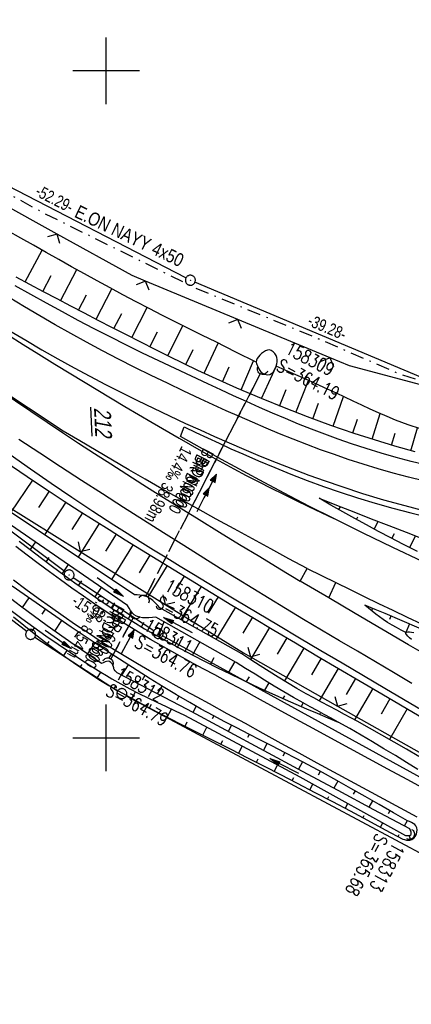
# Model space of a CAD drawing. Extents: x 510579 to 511204, y 466954 to 468018.
# Tile 16 of 48: x 510687 to 510746, y 467360 to 467508. Entities that reach past the tile are written whole.
import ezdxf
from ezdxf.enums import TextEntityAlignment as Align

# ---------------------------------------------------------------- set-up
doc = ezdxf.new("R2010")
doc.units = 0
doc.header["$LTSCALE"] = 10
doc.header["$MEASUREMENT"] = 0
for name, pattern in [('AUSGEZOGEN', [0]), ('LT00', [0]), ('LT08', [0.42, 0.2, -0.1, 0.02, -0.1]), ('LT12', [0.4, 0.3, -0.1]), ('STRICHLINIE2', [0.375, 0.25, -0.125])]:
    doc.linetypes.add(name, pattern=pattern)
doc.layers.get('0').update_dxf_attribs({"linetype": 'LT00'})
for name, color, linetype in [('--EK_FBR', 1, 'LT00'), ('--EK_Halt-Pfeil', 4, 'LT00'), ('--EK_Haltung', 7, 'STRICHLINIE2'), ('--EK_Haltung-Text', 140, 'LT00'), ('--EK_Schacht-Text', 5, 'LT00'), ('--EL_DFK_AB_L', 21, 'LT00'), ('--EL_DFK_AB_P', 7, 'LT00'), ('--EL_Halt-Pfeil', 4, 'LT00'), ('--EL_Haltung', 182, 'STRICHLINIE2'), ('--EL_Haltung-Text', 182, 'LT00'), ('ABSTAND', 8, 'LT00'), ('DFK_AB_FLNR', 7, 'Continuous'), ('DFK_AB_L', 21, 'LT00'), ('DFK_AB_P', 7, 'LT00'), ('DFK_GZPKT', 250, 'LT00'), ('DFK_KATASTER', 250, 'LT00'), ('DL', 182, 'LT12'), ('DL_PFEIL', 201, 'LT00'), ('DL_TEXT', 182, 'LT00'), ('PFEIL', 140, 'AUSGEZOGEN'), ('STROM_TEXT', 80, 'Continuous'), ('STROM_UNTER', 80, 'LT08'), ('V100_AFBR_BAB', 250, 'LT00'), ('V100_BOESCH', 250, 'LT00'), ('V100_BOSCHUNG', 250, 'LT00'), ('V100_GRABEN', 250, 'LT00'), ('V100_LAGEPLAN', 1, 'LT00'), ('V100_LD_MARK', 250, 'LT00'), ('V100_RASTER', 250, 'LT00'), ('V100_UK_DURCH', 182, 'LT00'), ('V100_ZAUN', 40, 'LT00')]:
    doc.layers.add(name, color=color, linetype=linetype)
doc.styles.add('Haltungsbeschriftung', font='ARIAL.TTF', dxfattribs={"width": 0.75})
doc.styles.add('schachtbeschriftung', font='romans.shx', dxfattribs={"width": 0.75, "height": 2})
doc.styles.get("Standard").update_dxf_attribs({"font": 'ARIAL.TTF'})
doc.styles.add('Versorgungsltg', font='ARIAL.TTF', dxfattribs={"width": 0.8, "height": 2})

# ---------------------------------------------------------------- blocks, each defined once
blk = doc.blocks.new('SYMB7010')
at = {"color": 0, "linetype": 'ByBlock'}
for points in [[(-0.031408, 0.499213), (-0.093728, 0.49134), (-0.15457, 0.475719), (-0.212975, 0.452595), (-0.268021, 0.422333), (-0.31884, 0.385411), (-0.36463, 0.342411), (-0.40467, 0.29401), (-0.438329, 0.240973), (-0.465074, 0.184136), (-0.484486, 0.124395), (-0.496256, 0.062692), (-0.5002, 0)], [(-0.5002, 0), (-0.496256, -0.062692), (-0.484486, -0.124395), (-0.465075, -0.184136), (-0.438329, -0.240973), (-0.404671, -0.29401), (-0.36463, -0.342411), (-0.31884, -0.385411), (-0.268021, -0.422333), (-0.212975, -0.452595), (-0.154571, -0.475719), (-0.093728, -0.49134), (-0.031408, -0.499213), (0.031408, -0.499213)], [(0.5002, 0), (0.496256, 0.062692), (0.484485, 0.124395), (0.465074, 0.184136), (0.438329, 0.240973), (0.40467, 0.29401), (0.36463, 0.342411), (0.31884, 0.385411), (0.268021, 0.422333), (0.212975, 0.452595), (0.15457, 0.475719), (0.093728, 0.49134), (0.031408, 0.499213), (-0.031408, 0.499213)], [(0.031408, -0.499213), (0.093728, -0.491341), (0.15457, -0.475719), (0.212975, -0.452595), (0.268021, -0.422333), (0.31884, -0.385411), (0.36463, -0.342411), (0.404671, -0.294011), (0.438329, -0.240974), (0.465075, -0.184136), (0.484486, -0.124395), (0.496256, -0.062692), (0.500201, 0)]]:
    blk.add_lwpolyline(points, dxfattribs=at)
blk = doc.blocks.new('SYMB0003')
at = {"color": 0, "linetype": 'ByBlock'}
for p, q in [((-0.015712, 0), (0.010166, 0.012015)), ((0, -0.021257), (-0.015712, 0)), ((0.010166, 0.012015), (0, -0.021257))]:
    blk.add_line(p, q, dxfattribs=at)
for points in [[(-0.031395, 0.499013), (-0.093691, 0.491144), (-0.154509, 0.475528), (-0.21289, 0.452414), (-0.267913, 0.422164), (-0.318712, 0.385257), (-0.364484, 0.342274), (-0.404509, 0.293893), (-0.438154, 0.240877), (-0.464888, 0.184062), (-0.484292, 0.124345), (-0.496058, 0.062667), (-0.5, 0)], [(-0.5, 0), (-0.496058, -0.062667), (-0.484292, -0.124345), (-0.464888, -0.184062), (-0.438154, -0.240877), (-0.404509, -0.293893), (-0.364485, -0.342274), (-0.318712, -0.385257), (-0.267914, -0.422164), (-0.21289, -0.452414), (-0.154509, -0.475529), (-0.093691, -0.491144), (-0.031395, -0.499014), (0.031395, -0.499014)], [(0.5, 0), (0.496057, 0.062667), (0.484292, 0.124345), (0.464888, 0.184062), (0.438153, 0.240877), (0.404509, 0.293893), (0.364484, 0.342274), (0.318712, 0.385257), (0.267913, 0.422164), (0.21289, 0.452414), (0.154509, 0.475528), (0.093691, 0.491144), (0.031395, 0.499013), (-0.031395, 0.499013)], [(0.031395, -0.499014), (0.093691, -0.491144), (0.154509, -0.475529), (0.21289, -0.452414), (0.267914, -0.422164), (0.318712, -0.385257), (0.364485, -0.342274), (0.404509, -0.293893), (0.438154, -0.240877), (0.464889, -0.184062), (0.484292, -0.124345), (0.496058, -0.062667), (0.5, 0)]]:
    blk.add_lwpolyline(points, dxfattribs=at)
blk = doc.blocks.new('Pfreil3')
at = {"layer": 'PFEIL'}
blk.add_hatch(color=256, dxfattribs=at).paths.add_polyline_path([(-1.55, 0.27), (-1.55, -0.27), (0, 0)])
for p, q in [((-1.55, 0), (-4.83, 0)), ((-1.55, -0.27), (-1.55, 0.27)), ((-1.55, 0.27), (0, 0)), ((0, 0), (-1.55, -0.27))]:
    blk.add_line(p, q, dxfattribs=at)
blk = doc.blocks.new('SYMB0024')
at = {"color": 0, "linetype": 'ByBlock'}
for p, q in [((-0.5, 0.5), (0, 0)), ((0, 0), (0.5, 0.5))]:
    blk.add_line(p, q, dxfattribs=at)
blk = doc.blocks.new('SYMB1107')
at = {"color": 0, "linetype": 'ByBlock'}
for points in [[(-0.2, 0), (-0.196157, 0.039018), (-0.184776, 0.076537), (-0.166294, 0.111114), (-0.141421, 0.141421), (-0.111114, 0.166294), (-0.076537, 0.184776), (-0.039018, 0.196157), (0, 0.2)], [(0, 0.2), (0.039018, 0.196157), (0.076537, 0.184776), (0.111114, 0.166294), (0.141421, 0.141421), (0.166294, 0.111114), (0.184776, 0.076537), (0.196157, 0.039018), (0.2, 0)]]:
    blk.add_lwpolyline(points, dxfattribs=at)
blk = doc.blocks.new('SYMB0070')
at = {"color": 0, "linetype": 'ByBlock'}
for p, q in [((-0.5, 0), (0.2, 0)), ((0.5, 0), (0.2, 0.1)), ((0.2, 0.1), (0.2, 0)), ((0.468, 0), (0.21, 0.086)), ((0.21, 0.086), (0.21, -0.086)), ((0.21, -0.086), (0.468, 0)), ((0.22, -0.072), (0.437, 0)), ((0.23, -0.058), (0.405, 0)), ((0.24, -0.045), (0.374, 0)), ((0.342, 0), (0.25, 0.031)), ((0.25, 0.031), (0.25, -0.031)), ((0.25, -0.031), (0.342, 0)), ((0.26, -0.017), (0.31, 0)), ((0.27, -0.003), (0.279, 0))]:
    blk.add_line(p, q, dxfattribs=at)
for points in [[(0.2, 0), (0.2, -0.1), (0.5, 0)], [(0.437, 0), (0.22, 0.072), (0.22, -0.072)], [(0.405, 0), (0.23, 0.058), (0.23, -0.058)], [(0.374, 0), (0.24, 0.045), (0.24, -0.045)], [(0.31, 0), (0.26, 0.017), (0.26, -0.017)], [(0.279, 0), (0.27, 0.003), (0.27, -0.003)]]:
    blk.add_lwpolyline(points, dxfattribs=at)

msp = doc.modelspace()

# ---------------------------------------------------------------- linework, layer by layer
at = {"layer": '--EK_FBR'}
for p, q in [((510711.18, 467445.21), (510711.72, 467446.63)), ((510729.1, 467423.52), (510730.16, 467425.39))]:
    msp.add_line(p, q, dxfattribs=at)
for points in [[(510748.02, 467440.87), (510745.75, 467441.44), (510743.49, 467442.05), (510741.24, 467442.69), (510739, 467443.37), (510736.78, 467444.1), (510734.78, 467444.79), (510732.79, 467445.52), (510730.81, 467446.28), (510728.84, 467447.06), (510726.89, 467447.87), (510724.94, 467448.7), (510722.99, 467449.55), (510721.06, 467450.41), (510719.13, 467451.29), (510717.2, 467452.17), (510715.28, 467453.06), (510712.82, 467454.21), (510710.36, 467455.36), (510707.92, 467456.52), (510705.47, 467457.7), (510703.04, 467458.9), (510700.62, 467460.11), (510698.21, 467461.35), (510695.82, 467462.6), (510693.45, 467463.87), (510691.09, 467465.16), (510688.74, 467466.47), (510686.39, 467467.79)], [(510711.72, 467446.63), (510713.46, 467445.8), (510715.21, 467444.98), (510716.96, 467444.17), (510718.71, 467443.36), (510720.48, 467442.57), (510722.87, 467441.53), (510725.28, 467440.52), (510727.71, 467439.54), (510730.15, 467438.6), (510732.61, 467437.71), (510735.08, 467436.86), (510737.71, 467436.01), (510740.35, 467435.21), (510743.01, 467434.46), (510745.67, 467433.76), (510748.35, 467433.09)], [(510734.13, 467432.88), (510730.42, 467434.76), (510726.72, 467436.68), (510723.04, 467438.63), (510719.37, 467440.62), (510717.32, 467441.76), (510715.27, 467442.91), (510713.23, 467444.06), (510711.18, 467445.21)], [(510747.41, 467404.12), (510744.59, 467405.78), (510741.78, 467407.43), (510738.59, 467409.31), (510735.4, 467411.19), (510732.21, 467413.06), (510729.02, 467414.95), (510725.84, 467416.84), (510722.65, 467418.74), (510719.47, 467420.65), (510716.29, 467422.57), (510713.12, 467424.5), (510711.11, 467425.71), (510709.11, 467426.94), (510707.12, 467428.16), (510705.13, 467429.4), (510703.14, 467430.64), (510701.17, 467431.9), (510698.01, 467433.94), (510694.88, 467436.02), (510691.78, 467438.13), (510688.69, 467440.27), (510685.63, 467442.44)], [(510747.43, 467426.46), (510742.97, 467428.56), (510738.54, 467430.69), (510734.13, 467432.88)], [(510730.16, 467425.39), (510734.44, 467423.29), (510736.58, 467422.24), (510738.72, 467421.2), (510740.86, 467420.16), (510743, 467419.13), (510745.15, 467418.12), (510747.31, 467417.12)], [(510748.13, 467412.33), (510745.32, 467413.97), (510741.34, 467416.3), (510737.37, 467418.64), (510733.39, 467420.98), (510731.25, 467422.25), (510729.1, 467423.52)]]:
    msp.add_lwpolyline(points, dxfattribs=at)
at = {"layer": '--EK_Haltung'}
for p, q in [((510706, 467421.29), (510723.15, 467454.62)), ((510700.69, 467411.82), (510704.07, 467418))]:
    msp.add_line(p, q, dxfattribs=at)
at = {"layer": '--EL_DFK_AB_L'}
for p, q in [((510711.97, 467468.95), (510666.86, 467492.28)), ((510748.16, 467453.67), (510713.33, 467468.32)), ((510693.85, 467424.88), (510639.84, 467465.4)), ((510707.18, 467416.07), (510695.08, 467424.02)), ((510808.95, 467360.06), (510708.47, 467415.3))]:
    msp.add_line(p, q, dxfattribs=at)
at = {"layer": '--EL_Haltung'}
for p, q in [((510706, 467421.29), (510723.15, 467454.62)), ((510700.69, 467411.82), (510704.07, 467418))]:
    msp.add_line(p, q, dxfattribs=at)
at = {"layer": 'DFK_AB_L'}
for p, q in [((510711.97, 467468.95), (510666.86, 467492.28)), ((510748.16, 467453.67), (510713.33, 467468.32)), ((510693.85, 467424.88), (510639.84, 467465.4)), ((510707.18, 467416.07), (510695.08, 467424.02)), ((510808.95, 467360.06), (510708.47, 467415.3))]:
    msp.add_line(p, q, dxfattribs=at)
at = {"layer": 'DFK_KATASTER'}
for p, q in [((510634.14, 467457.56), (510688.1, 467415.98)), ((510689.32, 467415.11), (510701.73, 467407.05)), ((510703.02, 467406.29), (510748.43, 467382.02))]:
    msp.add_line(p, q, dxfattribs=at)
at = {"layer": 'DL'}
for p, q in [((510706, 467421.29), (510723.15, 467454.62)), ((510700.69, 467411.82), (510704.07, 467418))]:
    msp.add_line(p, q, dxfattribs=at)
at = {"layer": 'STROM_UNTER', "flags": 128}
msp.add_lwpolyline([(511002.13, 467897.76), (511000.46, 467883.25), (510999.22, 467865.97), (510997.82, 467851.79), (510995.55, 467822.42), (510993.05, 467791.88), (510990.54, 467761.77), (510988.4, 467731.69), (510985.6, 467708.01), (510984.34, 467703.98), (510983.88, 467701.94), (510981.79, 467699.66), (510978.97, 467698.01), (510975.66, 467692.82), (510975.66, 467691.66), (510983.45, 467685.77), (510978.44, 467653.65), (510976.54, 467643.35), (510965.65, 467597.47), (510963.01, 467586.21), (510955.27, 467566.07), (510944.92, 467544.84), (510937.19, 467530.36), (510929.48, 467517.92), (510926.22, 467513.32), (510921.56, 467507.34), (510915.86, 467501.08), (510910.21, 467495.71), (510890.54, 467479.84), (510881.73, 467473.39), (510862.51, 467462.34), (510855.28, 467459.06), (510847.52, 467456.35), (510836.59, 467453.3), (510829.04, 467451.39), (510819.04, 467449.35), (510811.22, 467448.17), (510805.05, 467447.34), (510766.73, 467450.27), (510757.9, 467451.34), (510752.86, 467451.99), (510749.27, 467452.85), (510743.99, 467454.56), (510731.9, 467459.8), (510713.49, 467467.4), (510690.74, 467478.61), (510665.99, 467492.27), (510658.74, 467498.61), (510639.28, 467515.26), (510635.52, 467518.49), (510631.85, 467516.27)], dxfattribs=at)
at = {"layer": 'V100_AFBR_BAB'}
for p, q in [((510711.18, 467445.21), (510711.72, 467446.63)), ((510729.1, 467423.52), (510730.16, 467425.39))]:
    msp.add_line(p, q, dxfattribs=at)
for points in [[(510748.02, 467440.87), (510745.75, 467441.44), (510743.49, 467442.05), (510741.24, 467442.69), (510739, 467443.37), (510736.78, 467444.1), (510734.78, 467444.79), (510732.79, 467445.52), (510730.81, 467446.28), (510728.84, 467447.06), (510726.89, 467447.87), (510724.94, 467448.7), (510722.99, 467449.55), (510721.06, 467450.41), (510719.13, 467451.29), (510717.2, 467452.17), (510715.28, 467453.06), (510712.82, 467454.21), (510710.36, 467455.36), (510707.92, 467456.52), (510705.47, 467457.7), (510703.04, 467458.9), (510700.62, 467460.11), (510698.21, 467461.35), (510695.82, 467462.6), (510693.45, 467463.87), (510691.09, 467465.16), (510688.74, 467466.47), (510686.39, 467467.79)], [(510711.72, 467446.63), (510713.46, 467445.8), (510715.21, 467444.98), (510716.96, 467444.17), (510718.71, 467443.36), (510720.48, 467442.57), (510722.87, 467441.53), (510725.28, 467440.52), (510727.71, 467439.54), (510730.15, 467438.6), (510732.61, 467437.71), (510735.08, 467436.86), (510737.71, 467436.01), (510740.35, 467435.21), (510743.01, 467434.46), (510745.67, 467433.76), (510748.35, 467433.09)], [(510734.13, 467432.88), (510730.42, 467434.76), (510726.72, 467436.68), (510723.04, 467438.63), (510719.37, 467440.62), (510717.32, 467441.76), (510715.27, 467442.91), (510713.23, 467444.06), (510711.18, 467445.21)], [(510747.41, 467404.12), (510744.59, 467405.78), (510741.78, 467407.43), (510738.59, 467409.31), (510735.4, 467411.19), (510732.21, 467413.06), (510729.02, 467414.95), (510725.84, 467416.84), (510722.65, 467418.74), (510719.47, 467420.65), (510716.29, 467422.57), (510713.12, 467424.5), (510711.11, 467425.71), (510709.11, 467426.94), (510707.12, 467428.16), (510705.13, 467429.4), (510703.14, 467430.64), (510701.17, 467431.9), (510698.01, 467433.94), (510694.88, 467436.02), (510691.78, 467438.13), (510688.69, 467440.27), (510685.63, 467442.44)], [(510747.43, 467426.46), (510742.97, 467428.56), (510738.54, 467430.69), (510734.13, 467432.88)], [(510748, 467392.22), (510745.13, 467393.77), (510742.27, 467395.31), (510739.4, 467396.86), (510736.54, 467398.41), (510733.68, 467399.96), (510731.05, 467401.39), (510728.43, 467402.83), (510725.8, 467404.27), (510723.17, 467405.71), (510720.54, 467407.14), (510717.91, 467408.57), (510716.29, 467409.44), (510714.68, 467410.3), (510713.07, 467411.18), (510711.46, 467412.05), (510709.86, 467412.94), (510708.26, 467413.84), (510706.68, 467414.75), (510705.1, 467415.68), (510703.54, 467416.63), (510701.78, 467417.75), (510700.03, 467418.89), (510698.3, 467420.06), (510696.59, 467421.25), (510694.89, 467422.46), (510693.19, 467423.68), (510691.51, 467424.92), (510689.83, 467426.17), (510688.16, 467427.42), (510686.49, 467428.68)], [(510730.16, 467425.39), (510734.44, 467423.29), (510736.58, 467422.24), (510738.72, 467421.2), (510740.86, 467420.16), (510743, 467419.13), (510745.15, 467418.12), (510747.31, 467417.12)], [(510746.63, 467388.13), (510744.13, 467389.48), (510741.63, 467390.82), (510739.13, 467392.16), (510736.64, 467393.51), (510734.14, 467394.86), (510731.65, 467396.21), (510728.95, 467397.69), (510726.26, 467399.17), (510723.57, 467400.65), (510720.88, 467402.14), (510718.18, 467403.62), (510715.49, 467405.1), (510713.68, 467406.09), (510711.88, 467407.07), (510710.08, 467408.06), (510708.29, 467409.06), (510706.5, 467410.07), (510704.72, 467411.09), (510702.96, 467412.14), (510701.21, 467413.2), (510699.27, 467414.42), (510697.35, 467415.68), (510695.44, 467416.96), (510693.55, 467418.26), (510691.67, 467419.58), (510689.81, 467420.92), (510687.95, 467422.27), (510686.1, 467423.63)], [(510748.13, 467412.33), (510745.32, 467413.97), (510741.34, 467416.3), (510737.37, 467418.64), (510733.39, 467420.98), (510731.25, 467422.25), (510729.1, 467423.52)]]:
    msp.add_lwpolyline(points, dxfattribs=at)
at = {"layer": 'V100_BOESCH'}
for points in [[(510722.5, 467456.34), (510719.47, 467457.85), (510716.44, 467459.36), (510714.45, 467460.35), (510712.45, 467461.35), (510710.45, 467462.35), (510708.46, 467463.35), (510706.47, 467464.37), (510704.49, 467465.39), (510702.52, 467466.43), (510700.59, 467467.47), (510698.67, 467468.52), (510696.75, 467469.58), (510694.84, 467470.64), (510692.93, 467471.71), (510691.03, 467472.79), (510689.12, 467473.86), (510687.2, 467474.94), (510685.28, 467476)], [(510746.34, 467442.87), (510743.28, 467443.74), (510740.24, 467444.67), (510737.22, 467445.65), (510733.7, 467446.86), (510730.21, 467448.13), (510726.75, 467449.47), (510723.31, 467450.87), (510719.61, 467452.44), (510715.95, 467454.09), (510713.78, 467455.1), (510711.63, 467456.13), (510709.48, 467457.18), (510707.34, 467458.24), (510705.21, 467459.32), (510703.08, 467460.41), (510700.95, 467461.5), (510698.83, 467462.6), (510696.76, 467463.66), (510694.7, 467464.73), (510692.65, 467465.81), (510690.6, 467466.89), (510688.55, 467467.98), (510686.52, 467469.09)], [(510747.14, 467446.34), (510745.27, 467446.96), (510743.41, 467447.65), (510742.13, 467448.17), (510740.86, 467448.72), (510739.59, 467449.29), (510738.33, 467449.87), (510737.07, 467450.47), (510735.82, 467451.07), (510734.56, 467451.66), (510732.76, 467452.5), (510730.95, 467453.32), (510729.13, 467454.14), (510727.32, 467454.95), (510725.5, 467455.75)], [(510684.88, 467441.45), (510687.06, 467439.94), (510689.27, 467438.44), (510691.48, 467436.97), (510693.71, 467435.51), (510695.95, 467434.06), (510698.19, 467432.63), (510700.45, 467431.22), (510702.88, 467429.7), (510705.31, 467428.19), (510707.75, 467426.69), (510710.19, 467425.19), (510712.64, 467423.7), (510715.76, 467421.81), (510718.88, 467419.92), (510722.01, 467418.03), (510725.14, 467416.16), (510728.38, 467414.23), (510731.61, 467412.32), (510734.85, 467410.41), (510738.1, 467408.5), (510741.34, 467406.6), (510744.14, 467404.96), (510746.93, 467403.33)], [(510746.67, 467427.96), (510744.49, 467429.05), (510742.68, 467429.98), (510740.87, 467430.94), (510739.07, 467431.92), (510737.28, 467432.91), (510735.5, 467433.91), (510733.71, 467434.91), (510731.93, 467435.92)], [(510731.93, 467435.92), (510734.55, 467434.89), (510737.16, 467433.87), (510739.77, 467432.84), (510742.39, 467431.83), (510745.01, 467430.82), (510747.63, 467429.82)], [(510686.98, 467429.49), (510688.64, 467428.23), (510690.31, 467426.97), (510691.98, 467425.71), (510693.65, 467424.47), (510695.34, 467423.24), (510697.04, 467422.03), (510698.76, 467420.84), (510700.48, 467419.68), (510702.23, 467418.54), (510704, 467417.44), (510705.77, 467416.37), (510707.56, 467415.34), (510709.37, 467414.34), (510711.2, 467413.36), (510713.03, 467412.4), (510714.88, 467411.46), (510716.73, 467410.53), (510718.59, 467409.62), (510720.26, 467408.81), (510721.92, 467408.01), (510723.6, 467407.22), (510725.28, 467406.45), (510726.86, 467405.74), (510728.44, 467405.05), (510730.03, 467404.37), (510731.63, 467403.69), (510733.23, 467403.03), (510734.82, 467402.36)], [(510745.19, 467387.56), (510743.07, 467388.79), (510740.96, 467390.01), (510738.84, 467391.22), (510736.71, 467392.43), (510734.58, 467393.62), (510732.44, 467394.8), (510730.29, 467395.96), (510728.51, 467396.89), (510726.73, 467397.82), (510724.95, 467398.74), (510723.16, 467399.65), (510721.38, 467400.57), (510719.59, 467401.49), (510717.82, 467402.42), (510716.05, 467403.37), (510714.28, 467404.33), (510712.54, 467405.31), (510710.54, 467406.46), (510708.56, 467407.65), (510706.59, 467408.86), (510704.64, 467410.09), (510702.7, 467411.34), (510700.76, 467412.6), (510697.76, 467414.59), (510694.78, 467416.6), (510691.81, 467418.63), (510688.85, 467420.68), (510685.91, 467422.75)], [(510746.94, 467416.45), (510744.4, 467417.56), (510741.85, 467418.64), (510740.34, 467419.27), (510738.82, 467419.89)], [(510744.95, 467415.8), (510744.25, 467416.17), (510743.56, 467416.53), (510742.88, 467416.92), (510742.21, 467417.31), (510741.56, 467417.74), (510740.99, 467418.14), (510740.44, 467418.56), (510739.89, 467418.99), (510739.36, 467419.44), (510738.82, 467419.89)], [(510686.11, 467418.17), (510687.66, 467416.91), (510689.22, 467415.67), (510690.79, 467414.45), (510692.38, 467413.26), (510693.98, 467412.09), (510695.61, 467410.96), (510697.26, 467409.85), (510698.93, 467408.78), (510700.42, 467407.88), (510701.93, 467407), (510703.45, 467406.14), (510704.99, 467405.3), (510706.54, 467404.48), (510708.09, 467403.67), (510709.65, 467402.87), (510711.22, 467402.08), (510713.71, 467400.81), (510716.21, 467399.55), (510718.7, 467398.29), (510721.19, 467397.03), (510723.68, 467395.76), (510726.17, 467394.49), (510728.65, 467393.21), (510731.3, 467391.83), (510733.94, 467390.45), (510736.58, 467389.05), (510739.21, 467387.65), (510741.85, 467386.24), (510744.48, 467384.84)], [(510744.48, 467384.84), (510744.76, 467384.75), (510745.03, 467384.68), (510745.3, 467384.65), (510745.56, 467384.67), (510745.86, 467384.78), (510746.13, 467384.98), (510746.36, 467385.24), (510746.52, 467385.55), (510746.61, 467385.88), (510746.63, 467386.21), (510746.57, 467386.53), (510746.45, 467386.81), (510746.27, 467387.02), (510746.04, 467387.19), (510745.78, 467387.33), (510745.49, 467387.45), (510745.19, 467387.56)]]:
    msp.add_lwpolyline(points, dxfattribs=at)
at = {"layer": 'V100_BOSCHUNG'}
for p, q in [((510687.85, 467468.36), (510690.43, 467473.13)), ((510690.51, 467466.93), (510691.77, 467469.3)), ((510693.17, 467465.53), (510695.63, 467470.2)), ((510695.84, 467464.14), (510697.05, 467466.44)), ((510698.51, 467462.76), (510700.88, 467467.31)), ((510701.18, 467461.38), (510702.35, 467463.64)), ((510703.86, 467460.01), (510706.17, 467464.52)), ((510709.26, 467457.29), (510711.49, 467461.83)), ((510706.56, 467458.64), (510707.69, 467460.9)), ((510714.72, 467454.66), (510716.8, 467459.18)), ((510711.98, 467455.96), (510713.06, 467458.23)), ((510720.24, 467452.17), (510722.12, 467456.53)), ((510723.31, 467450.87), (510725.49, 467455.69)), ((510717.47, 467453.4), (510718.47, 467455.63)), ((510728.46, 467448.8), (510730.33, 467453.6)), ((510726.02, 467449.76), (510727.01, 467452.21)), ((510730.98, 467447.85), (510731.84, 467450.17)), ((510734.03, 467446.74), (510735.59, 467451.18)), ((510739.88, 467444.78), (510741.1, 467448.62)), ((510737.01, 467445.72), (510737.69, 467447.79)), ((510742.78, 467443.89), (510743.32, 467445.69)), ((510745.68, 467443.05), (510746.67, 467446.49)), ((510688.99, 467438.63), (510685.74, 467433.82)), ((510691.46, 467436.98), (510689.86, 467434.56)), ((510693.95, 467435.35), (510690.78, 467430.46)), ((510732.31, 467435.71), (510732.33, 467435.74)), ((510696.45, 467433.74), (510694.87, 467431.26)), ((510734.92, 467434.23), (510735.16, 467434.65)), ((510698.98, 467432.14), (510695.8, 467427.11)), ((510737.54, 467432.76), (510737.76, 467433.15)), ((510740.18, 467431.31), (510740.79, 467432.45)), ((510742.84, 467429.9), (510743.22, 467430.63)), ((510689.4, 467429.39), (510688.62, 467428.24)), ((510701.5, 467430.56), (510699.91, 467427.99)), ((510745.52, 467428.53), (510746.41, 467430.28)), ((510704.04, 467428.98), (510700.82, 467423.76)), ((510691.44, 467427.06), (510691.01, 467426.43)), ((510706.58, 467427.41), (510704.95, 467424.74)), ((510694.34, 467425.98), (510693.42, 467424.64)), ((510709.14, 467425.84), (510706.24, 467421.11)), ((510696.33, 467423.57), (510695.85, 467422.88)), ((510711.7, 467424.27), (510710.14, 467421.74)), ((510699.27, 467422.57), (510698.31, 467421.15)), ((510714.26, 467422.72), (510711.21, 467417.73)), ((510688.41, 467420.99), (510687.41, 467419.57)), ((510701.24, 467420.24), (510700.74, 467419.51)), ((510716.82, 467421.16), (510715.33, 467418.71)), ((510690.86, 467419.28), (510690.35, 467418.53)), ((510703.84, 467418.85), (510703.31, 467417.86)), ((510719.38, 467419.62), (510716.46, 467414.77)), ((510739.95, 467419.43), (510739.8, 467419.07)), ((510693.33, 467417.59), (510692.27, 467416.02)), ((510705.63, 467417.32), (510705.3, 467416.65)), ((510708.66, 467417.41), (510707.84, 467415.19)), ((510721.94, 467418.08), (510720.51, 467415.69)), ((510742.72, 467418.27), (510742.51, 467417.77)), ((510688.85, 467415.96), (510689.28, 467416.52)), ((510695.81, 467415.9), (510695.26, 467415.1)), ((510724.51, 467416.54), (510721.65, 467411.74)), ((510745.49, 467417.08), (510744.93, 467415.81)), ((510691.23, 467414.12), (510691.48, 467414.45)), ((510710.87, 467414.84), (510710.31, 467413.83)), ((510714.05, 467414.39), (510712.97, 467412.43)), ((510727.09, 467415), (510725.63, 467412.56)), ((510693.65, 467412.33), (510694.19, 467413.09)), ((510698.29, 467414.23), (510697.2, 467412.58)), ((510729.67, 467413.47), (510726.73, 467408.55)), ((510700.79, 467412.58), (510700.42, 467412.02)), ((510716.15, 467412), (510715.64, 467411.08)), ((510719.29, 467411.44), (510718.32, 467409.75)), ((510732.24, 467411.95), (510730.78, 467409.48)), ((510696.12, 467410.61), (510696.4, 467411.03)), ((510703.29, 467410.95), (510702.32, 467409.42)), ((510734.82, 467410.43), (510731.96, 467405.56)), ((510698.64, 467408.96), (510699.2, 467409.85)), ((510705.82, 467409.34), (510705.4, 467408.68)), ((510721.43, 467409.15), (510721.01, 467408.44)), ((510737.39, 467408.92), (510736.01, 467406.53)), ((510701.22, 467407.41), (510701.5, 467407.87)), ((510708.36, 467407.77), (510707.66, 467406.61)), ((510724.41, 467408.27), (510723.73, 467407.16)), ((510739.98, 467407.4), (510737.26, 467402.72)), ((510703.84, 467405.92), (510704.41, 467406.93)), ((510710.93, 467406.24), (510710.63, 467405.72)), ((510726.73, 467406.31), (510726.49, 467405.9)), ((510742.57, 467405.88), (510741.23, 467403.57)), ((510706.5, 467404.5), (510706.79, 467405.05)), ((510709.17, 467403.12), (510709.79, 467404.32)), ((510713.52, 467404.75), (510712.99, 467403.8)), ((510729.56, 467405.24), (510729.27, 467404.69)), ((510745.16, 467404.36), (510742.49, 467399.77)), ((510716.14, 467403.31), (510715.89, 467402.85)), ((510732.1, 467403.66), (510732.03, 467403.52)), ((510711.85, 467401.76), (510712.17, 467402.39)), ((510714.52, 467400.4), (510715.13, 467401.6)), ((510718.79, 467401.91), (510718.29, 467400.96)), ((510734.8, 467402.38), (510734.8, 467402.37)), ((510717.2, 467399.05), (510717.49, 467399.62)), ((510721.45, 467400.53), (510721.19, 467400.04)), ((510719.88, 467397.7), (510720.42, 467398.76)), ((510724.12, 467399.16), (510723.59, 467398.13)), ((510722.55, 467396.34), (510722.81, 467396.84)), ((510726.79, 467397.79), (510726.51, 467397.25)), ((510725.22, 467394.97), (510725.71, 467395.93)), ((510729.45, 467396.4), (510728.86, 467395.3)), ((510727.89, 467393.6), (510728.13, 467394.06)), ((510732.1, 467394.98), (510731.8, 467394.43)), ((510730.55, 467392.22), (510730.99, 467393.07)), ((510734.74, 467393.53), (510734.14, 467392.47)), ((510733.21, 467390.83), (510733.41, 467391.22)), ((510737.36, 467392.06), (510737.07, 467391.56)), ((510735.86, 467389.43), (510736.25, 467390.16)), ((510739.97, 467390.58), (510739.42, 467389.63)), ((510738.51, 467388.03), (510738.69, 467388.36)), ((510742.57, 467389.08), (510742.32, 467388.64)), ((510741.15, 467386.61), (510741.49, 467387.25)), ((510745.16, 467387.58), (510744.71, 467386.79)), ((510743.8, 467385.2), (510743.96, 467385.5)), ((510745.67, 467384.7), (510745.45, 467385.39))]:
    msp.add_line(p, q, dxfattribs=at)
at = {"layer": 'V100_GRABEN'}
for points in [[(510725.5, 467455.75), (510725.6, 467456.08), (510725.66, 467456.39), (510725.67, 467456.71), (510725.61, 467457.03), (510725.48, 467457.34), (510725.29, 467457.64), (510725.05, 467457.89), (510724.77, 467458.08), (510724.48, 467458.16), (510724.19, 467458.14), (510723.89, 467458.03), (510723.6, 467457.85), (510723.32, 467457.62), (510723.06, 467457.39), (510722.83, 467457.14), (510722.64, 467456.89), (510722.53, 467456.62), (510722.5, 467456.34), (510722.54, 467456.15), (510722.61, 467455.96), (510722.7, 467455.77), (510722.8, 467455.58), (510722.92, 467455.32), (510723.05, 467455.08), (510723.22, 467454.86), (510723.44, 467454.68), (510723.69, 467454.54), (510723.98, 467454.46), (510724.26, 467454.43), (510724.53, 467454.47), (510724.8, 467454.61), (510725.03, 467454.83), (510725.22, 467455.11), (510725.37, 467455.42), (510725.5, 467455.75)], [(510746.87, 467397.23), (510745.03, 467398.3), (510743.19, 467399.37), (510741.35, 467400.43), (510739.49, 467401.48), (510737.63, 467402.51), (510735.77, 467403.53), (510734.61, 467404.15), (510733.46, 467404.76), (510732.31, 467405.37), (510731.16, 467405.99), (510730.01, 467406.62), (510728.61, 467407.43), (510727.21, 467408.25), (510725.82, 467409.1), (510724.45, 467409.96), (510723.08, 467410.83), (510721.71, 467411.71), (510720.34, 467412.59), (510708.04, 467419.5), (510707.7, 467419.9), (510707.35, 467420.27), (510706.99, 467420.62), (510706.6, 467420.91), (510706.18, 467421.14), (510705.83, 467421.26), (510705.45, 467421.35), (510705.06, 467421.4), (510704.66, 467421.43), (510704.26, 467421.45), (510685.01, 467434.31)], [(510746.75, 467395.28), (510745.06, 467396.31), (510743.37, 467397.34), (510741.67, 467398.37), (510739.97, 467399.39), (510738.27, 467400.4), (510736.55, 467401.39), (510734.82, 467402.36), (510733.77, 467402.94), (510732.71, 467403.51), (510731.65, 467404.09), (510730.6, 467404.66), (510729.54, 467405.24), (510728.08, 467406.07), (510726.64, 467406.92), (510725.2, 467407.78), (510723.77, 467408.66), (510722.34, 467409.54), (510720.92, 467410.43), (510719.5, 467411.33), (510707.48, 467418.08), (510706.95, 467418.03), (510706.43, 467417.99), (510705.93, 467417.98), (510705.45, 467418.01), (510704.99, 467418.1), (510704.58, 467418.24), (510704.22, 467418.47), (510703.93, 467418.75), (510703.67, 467419.08), (510703.44, 467419.45), (510703.21, 467419.84), (510684.24, 467432.96)], [(510745.52, 467386.36), (510740.17, 467389.23), (510734.82, 467392.1), (510729.47, 467394.97), (510723.71, 467398.06), (510717.95, 467401.15), (510712.19, 467404.24), (510701.68, 467409.75), (510701.5, 467409.91), (510701.34, 467410.07), (510701.22, 467410.25), (510701.18, 467410.38), (510701.15, 467410.51), (510701.12, 467410.65), (510701.03, 467410.9), (510700.89, 467411.13), (510700.73, 467411.32), (510700.53, 467411.45), (510700.32, 467411.49), (510700.08, 467411.47), (510699.84, 467411.39), (510699.58, 467411.27), (510699.33, 467411.14), (510695.23, 467413.94), (510691.18, 467416.81), (510687.18, 467419.74), (510683.23, 467422.75)], [(510685.58, 467419.23), (510687.38, 467417.9), (510689.18, 467416.59), (510690.99, 467415.3), (510692.82, 467414.03), (510694.66, 467412.78), (510696.52, 467411.55), (510698.4, 467410.35), (510699.22, 467409.84), (510700.05, 467409.34), (510700.88, 467408.85), (510702.21, 467408.1), (510703.54, 467407.38), (510704.89, 467406.68), (510706.26, 467406), (510707.63, 467405.34), (510709, 467404.69), (510710.38, 467404.04), (510711.77, 467403.4), (510729.05, 467394.14), (510744.91, 467385.35)], [(510745.77, 467414.76), (510745.5, 467415.02), (510745.25, 467415.27), (510745.06, 467415.49), (510744.95, 467415.67), (510744.95, 467415.8), (510745.05, 467415.87), (510745.24, 467415.89), (510745.5, 467415.88), (510745.8, 467415.84), (510746.13, 467415.8)], [(510744.91, 467385.35), (510745.17, 467385.36), (510745.42, 467385.39), (510745.61, 467385.44), (510745.73, 467385.54), (510745.76, 467385.69), (510745.72, 467385.89), (510745.63, 467386.11), (510745.52, 467386.36)]]:
    msp.add_lwpolyline(points, dxfattribs=at)
at = {"layer": 'V100_LAGEPLAN'}
msp.add_line((510733.39, 467420.98), (510734.44, 467423.29), dxfattribs=at)
at = {"layer": 'V100_LD_MARK'}
for points in [[(510747.61, 467438.52), (510745.33, 467439.1), (510743.06, 467439.71), (510740.8, 467440.35), (510738.55, 467441.04), (510736.31, 467441.75), (510734.23, 467442.47), (510732.16, 467443.21), (510730.1, 467443.98), (510728.06, 467444.79), (510726.02, 467445.61), (510723.99, 467446.46), (510721.97, 467447.32), (510720, 467448.19), (510718.03, 467449.06), (510716.07, 467449.95), (510714.12, 467450.85), (510711.65, 467452), (510709.19, 467453.16), (510706.74, 467454.34), (510704.31, 467455.55), (510701.88, 467456.77), (510699.47, 467458.03), (510697.07, 467459.31), (510694.72, 467460.61), (510692.38, 467461.93), (510690.06, 467463.28), (510687.75, 467464.65), (510685.45, 467466.04)], [(510730.16, 467425.39), (510727.42, 467426.87), (510724.69, 467428.35), (510721.95, 467429.83), (510719.22, 467431.32), (510716.49, 467432.81), (510713.77, 467434.32), (510711.06, 467435.83), (510708.35, 467437.36), (510705.88, 467438.78), (510703.41, 467440.2), (510700.95, 467441.64), (510698.5, 467443.08), (510696.04, 467444.52), (510693.59, 467445.97), (510667.39, 467463.34)], [(510667.39, 467463.34), (510693.45, 467445.77), (510695.86, 467444.21), (510698.27, 467442.65), (510700.69, 467441.09), (510703.11, 467439.54), (510705.53, 467438), (510707.96, 467436.46), (510710.96, 467434.58), (510713.97, 467432.72), (510716.99, 467430.86), (510720.01, 467429.02), (510723.04, 467427.18), (510726.07, 467425.35), (510729.1, 467423.52)], [(510685.21, 467460.49), (510687.57, 467458.99), (510689.94, 467457.51), (510692.32, 467456.04), (510694.71, 467454.58), (510698.75, 467452.13), (510702.81, 467449.7), (510706.89, 467447.3), (510710.98, 467444.92), (510712.61, 467443.98), (510714.24, 467443.05), (510715.88, 467442.13), (510717.52, 467441.22), (510719.17, 467440.33), (510721.02, 467439.35), (510722.88, 467438.4), (510724.74, 467437.45), (510726.61, 467436.52), (510728.49, 467435.6), (510730.37, 467434.69), (510732.25, 467433.78), (510734.13, 467432.88)], [(510685.58, 467461.04), (510687.96, 467459.61), (510690.36, 467458.2), (510692.77, 467456.82), (510695.2, 467455.48), (510697.55, 467454.22), (510699.92, 467452.98), (510702.3, 467451.78), (510704.69, 467450.59), (510707.1, 467449.43), (510709.51, 467448.29), (510711.93, 467447.16), (510714.1, 467446.17), (510716.28, 467445.18), (510718.47, 467444.22), (510720.67, 467443.27), (510723.08, 467442.26), (510725.51, 467441.27), (510727.95, 467440.32), (510730.4, 467439.4), (510732.86, 467438.52), (510735.34, 467437.67), (510738.46, 467436.66), (510741.61, 467435.71), (510744.77, 467434.83), (510747.96, 467434)], [(510745.86, 467408.17), (510743.08, 467409.8), (510740.38, 467411.39), (510737.68, 467412.98), (510734.98, 467414.57), (510732.28, 467416.16), (510729.59, 467417.77), (510726.91, 467419.38), (510724.45, 467420.88), (510722, 467422.39), (510719.56, 467423.9), (510717.11, 467425.42), (510714.67, 467426.94), (510711.65, 467428.84), (510708.63, 467430.73), (510705.61, 467432.64), (510702.6, 467434.55), (510699.45, 467436.57), (510696.31, 467438.6), (510693.18, 467440.63), (510690.05, 467442.68), (510686.93, 467444.73)]]:
    msp.add_lwpolyline(points, dxfattribs=at)
at = {"layer": 'V100_RASTER'}
for p, q in [((510700, 467495), (510700, 467505)), ((510705, 467500), (510695, 467500)), ((510700, 467395), (510700, 467405)), ((510695, 467400), (510705, 467400))]:
    msp.add_line(p, q, dxfattribs=at)
at = {"layer": 'V100_ZAUN'}
for p, q in [((510692.65, 467475.53), (510679.52, 467482.77)), ((510719.74, 467462.74), (510705.89, 467468.5)), ((510733.59, 467456.99), (510719.74, 467462.74)), ((510696.13, 467427.94), (510708.87, 467420.02)), ((510721.64, 467412.15), (510734.7, 467404.77)), ((510734.7, 467404.77), (510747.76, 467397.39))]:
    msp.add_line(p, q, dxfattribs=at)
for points in [[(510705.89, 467468.5), (510703.93, 467469.31), (510692.65, 467475.53)], [(510747.95, 467452.71), (510736.51, 467455.78), (510733.59, 467456.99)], [(510683.46, 467435.96), (510684.55, 467435.13), (510696.13, 467427.94)], [(510708.87, 467420.02), (510720.62, 467412.73), (510721.64, 467412.15)]]:
    msp.add_lwpolyline(points, dxfattribs=at)

# ---------------------------------------------------------------- block references
at = {"layer": '--EK_Halt-Pfeil', "yscale": 4, "zscale": 4}
for p, xscale, rotation in [((510714.55, 467435.72), 3.999999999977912, 62.77825000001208), ((510703.26, 467414.43), 3.99999999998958, 61.34962000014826)]:
    msp.add_blockref('SYMB0070', p, dxfattribs=dict(at, xscale=xscale, rotation=rotation))
at = {"layer": '--EL_DFK_AB_P', "xscale": 1.500000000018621, "yscale": 1.5, "zscale": 1.5, "rotation": 264.7377099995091}
for p in [(510712.64, 467468.61), (510694.45, 467424.43), (510707.81, 467415.66)]:
    msp.add_blockref('SYMB0003', p, dxfattribs=at)
at = {"layer": '--EL_Halt-Pfeil', "yscale": 4, "zscale": 4}
for p, xscale, rotation in [((510715.62, 467437.76), 3.999999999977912, 62.77825000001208), ((510703.26, 467414.43), 3.99999999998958, 61.34962000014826)]:
    msp.add_blockref('SYMB0070', p, dxfattribs=dict(at, xscale=xscale, rotation=rotation))
at = {"layer": 'DFK_AB_P', "xscale": 1.500000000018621, "yscale": 1.5, "zscale": 1.5, "rotation": 264.7377099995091}
for p in [(510712.64, 467468.61), (510694.45, 467424.43), (510707.81, 467415.66)]:
    msp.add_blockref('SYMB0003', p, dxfattribs=at)
at = {"layer": 'DFK_GZPKT', "xscale": 1.500000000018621, "yscale": 1.5, "zscale": 1.5, "rotation": 264.7377099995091}
for p in [(510688.69, 467415.52), (510702.36, 467406.64)]:
    msp.add_blockref('SYMB7010', p, dxfattribs=at)
at = {"layer": 'DL_PFEIL', "yscale": 4, "zscale": 4}
for p, xscale, rotation in [((510715.62, 467437.76), 3.999999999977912, 62.77825000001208), ((510703.26, 467414.43), 3.99999999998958, 61.34962000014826)]:
    msp.add_blockref('SYMB0070', p, dxfattribs=dict(at, xscale=xscale, rotation=rotation))
at = {"layer": 'PFEIL'}
for p, rotation in [((510702.59, 467421.18), 324.0324945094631), ((510708.62, 467418.07), 152.1459787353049), ((510694.84, 467413.33), 325.245922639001), ((510724.53, 467396.89), 153.1227704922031)]:
    msp.add_blockref('Pfreil3', p, dxfattribs=dict(at, rotation=rotation))
at = {"layer": 'V100_UK_DURCH', "zscale": 4}
for p, xscale, yscale, rotation in [((510723.49, 467455.29), 3.999999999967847, 4, 155.7996061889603), ((510705.66, 467420.62), 4.000000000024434, 4, 329.7337940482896), ((510704.43, 467418.65), 4.000000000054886, 3.999999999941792, 144.1229654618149), ((510700.26, 467411.19), 3.999999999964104, 4, 332.295006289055), ((510745.44, 467385.57), 3.999999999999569, 4, 243.8875792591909)]:
    msp.add_blockref('SYMB1107', p, dxfattribs=dict(at, xscale=xscale, yscale=yscale, rotation=rotation))
at = {"layer": 'V100_ZAUN', "yscale": 2.099999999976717, "zscale": 2.1}
for p, xscale, rotation in [((510692.65, 467475.53), 2.099999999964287, 151.1274900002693), ((510705.89, 467468.5), 2.099999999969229, 157.4502099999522), ((510719.74, 467462.74), 2.099999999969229, 157.4502099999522), ((510733.59, 467456.99), 2.099999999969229, 157.4502099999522), ((510696.13, 467427.94), 2.099999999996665, 328.1571400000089), ((510708.87, 467420.02), 2.099999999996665, 328.1571400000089), ((510721.64, 467412.15), 2.10000000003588, 330.5384799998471), ((510734.7, 467404.77), 2.10000000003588, 330.5384799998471)]:
    msp.add_blockref('SYMB0024', p, dxfattribs=dict(at, xscale=xscale, rotation=rotation))

# ---------------------------------------------------------------- texts
at = {"layer": '--EK_Haltung-Text', "style": 'Haltungsbeschriftung', "width": 0.75}
for s, rotation, p in [('14.4‰ 38.98m', -117.2217, (510711.37, 467443.86)), ('BR DN 600', -117.2217, (510713.65, 467442.69)), ('3.5‰ 8.54m', -118.6504, (510699.01, 467421.51)), ('BR DN 600', -118.6504, (510701.26, 467420.28))]:
    msp.add_text(s, height=1.8, rotation=rotation, dxfattribs=at).set_placement(p)
at = {"layer": '--EK_Schacht-Text', "style": 'schachtbeschriftung', "width": 0.75}
for s, rotation, p in [('158309', -27.2218, (510726.71, 467457.71)), ('S=364.19', -27.2218, (510725.39, 467455.15)), ('158310', -27.2218, (510708.6, 467422.16)), ('S=364.75', -27.2218, (510707.28, 467419.6)), ('158311', -28.6474, (510705.48, 467416.26)), ('S=364.76', -28.6474, (510704.1, 467413.73)), ('158312', -28.6504, (510701.18, 467408.98)), ('S=364.79', -28.6504, (510699.8, 467406.46)), ('S=365.68', -118.5466, (510740.59, 467385.83)), ('158313', -118.5466, (510743.12, 467384.45))]:
    msp.add_text(s, height=2, rotation=rotation, dxfattribs=at).set_placement(p)
at = {"layer": '--EL_Haltung-Text', "style": 'Haltungsbeschriftung', "width": 0.75}
for rotation, p in [(-117.2217, (510714.62, 467443.57)), (-118.6504, (510701.24, 467419.45))]:
    msp.add_text('BR DN 600', height=1.8, rotation=rotation, dxfattribs=at).set_placement(p)
at = {"layer": 'ABSTAND', "width": 0.75}
for s, rotation, p in [(' -52.29-', 332.6642, (510688.74, 467481.64)), (' -39.28-', 337.1886, (510729.57, 467462.1)), (' -15.98-', -33.2819, (510694.25, 467420.37))]:
    msp.add_text(s, height=1.8, rotation=rotation, dxfattribs=at).set_placement(p)
at = {"layer": 'DFK_AB_FLNR', "oblique": 13.754, "width": 0.75}
msp.add_text('%%U212', height=2.5, rotation=272.6154, dxfattribs=at).set_placement((510698.19, 467449.5))
at = {"layer": 'DL_TEXT', "style": 'Haltungsbeschriftung', "width": 0.75}
for rotation, p in [(-117.2217, (510713.8, 467442.24)), (-118.6504, (510701.54, 467418.72))]:
    msp.add_text('BR 600', height=1.8, rotation=rotation, dxfattribs=at).set_placement(p)
at = {"layer": 'STROM_TEXT', "style": 'Versorgungsltg', "width": 0.8}
msp.add_text('E.ON NAYY 4x50', height=2, rotation=334.4387, dxfattribs=at).set_placement((510703.07, 467474.35), align=Align.CENTER)

doc.saveas('drawing.dxf')
